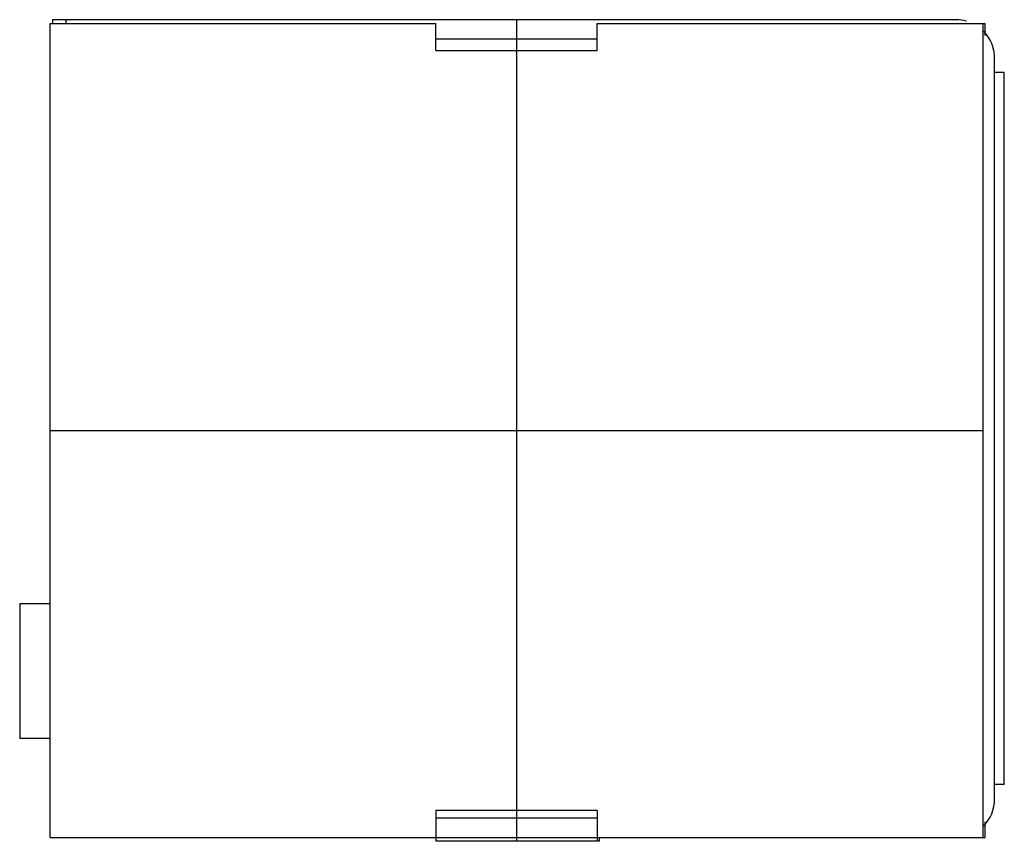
# Model space of a CAD drawing. Header units: millimetres. Extents: x 7.5 to 58.7, y 24.3 to 67.
import ezdxf

# ---------------------------------------------------------------- set-up
doc = ezdxf.new("R2010")
doc.units = ezdxf.units.MM
doc.header["$LTSCALE"] = 5.941152
doc.layers.get('0').update_dxf_attribs({"linetype": 'CONTINUOUS'})
doc.layers.add('INTFCLR_4669', color=7, linetype='CONTINUOUS')

msp = doc.modelspace()

# ---------------------------------------------------------------- linework, layer by layer
at = {"color": 7}
for p, q in [((9.102, 24.533), (9.102, 66.833)), ((9.102, 66.833), (29.152, 66.833)), ((9.212, 67.033), (9.212, 66.833)), ((56.212, 67.033), (9.212, 67.033)), ((9.912, 67.033), (9.912, 66.833)), ((29.152, 65.433), (29.152, 66.833)), ((37.552, 65.433), (37.552, 66.833)), ((37.552, 66.833), (57.722, 66.833)), ((57.602, 66.833), (57.602, 24.533)), ((57.722, 66.215), (57.722, 66.833)), ((29.152, 66.033), (37.552, 66.033)), ((29.152, 65.433), (37.552, 65.433)), ((58.212, 26.533), (58.212, 65.033)), ((58.717, 64.283), (58.212, 64.283)), ((58.717, 27.283), (58.717, 64.283)), ((7.512, 36.683), (7.512, 29.683)), ((9.102, 36.683), (7.512, 36.683)), ((9.102, 29.683), (7.512, 29.683)), ((58.717, 27.283), (58.212, 27.283)), ((37.552, 25.933), (29.152, 25.933)), ((29.152, 25.933), (29.152, 24.333)), ((37.552, 25.933), (37.552, 24.333)), ((37.552, 25.533), (29.152, 25.533)), ((57.722, 24.533), (57.722, 25.351)), ((9.102, 24.533), (57.722, 24.533)), ((37.672, 24.333), (29.152, 24.333)), ((37.672, 24.333), (37.672, 24.533))]:
    msp.add_line(p, q, dxfattribs=at)
for centre, start, end in [((56.212, 65.033), 74.3097, 90), ((56.212, 65.033), 0, 45), ((56.212, 26.533), 315, 360)]:
    msp.add_arc(centre, 2, start, end, dxfattribs=at)
at = {"layer": 'INTFCLR_4669', "color": 208, "true_color": 0x37005f}
for p, q in [((33.352, 67.033), (33.352, 24.333)), ((9.102, 45.683), (57.602, 45.683))]:
    msp.add_line(p, q, dxfattribs=at)

doc.saveas('drawing.dxf')
